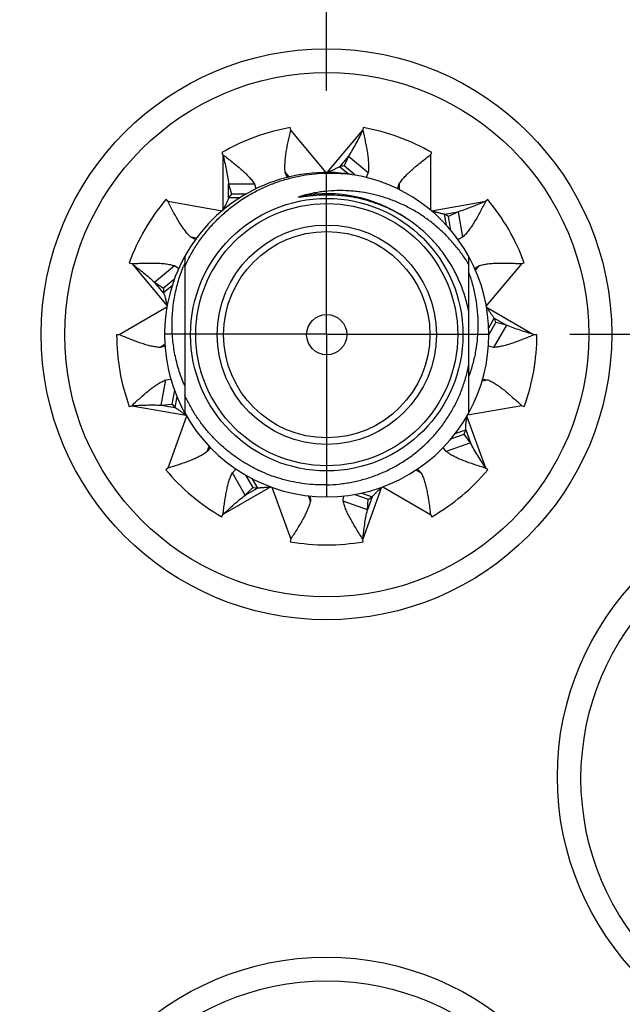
# Model space of a CAD drawing. Header units: inches. Extents: x 0 to 22, y 0 to 17.
# Tile 61 of 121: x 12.079 to 12.543, y 10.801 to 11.56. Entities that reach past the tile are written whole.
import ezdxf

# ---------------------------------------------------------------- set-up
doc = ezdxf.new("R2010")
doc.units = ezdxf.units.IN
doc.header["$LTSCALE"] = 1.21
doc.header["$MEASUREMENT"] = 0
doc.linetypes.add('CENTER', pattern=[0.6, 0.375, -0.075, 0.075, -0.075])
doc.layers.get('0').update_dxf_attribs({"linetype": 'CONTINUOUS'})
doc.layers.add('02___PRT_ALL_AXES', color=7, linetype='CONTINUOUS')
doc.layers.add('DIMENSIONS', color=7, linetype='CONTINUOUS')
doc.styles.get("Standard").update_dxf_attribs({"font": 'txt', "width": 0.8})
doc.dimstyles.new('DIMSTYLE_1', dxfattribs={"dimtxt": 0.125, "dimasz": 0.18, "dimexe": 0.125, "dimexo": 0.0625, "dimgap": 0.03125, "dimtad": 0, "dimtih": 1, "dimtoh": 1, "dimzin": 4, "dimdsep": 46, "dimtxsty": 'STANDARD', "dimblk": '_FILLED', "dimblk1": '_FILLED', "dimblk2": '_FILLED', "dimcen": 0.09, "dimadec": 0, "dimazin": 0, "dimtp": 0.01, "dimtm": 0.01, "dimtfac": 1, "dimtofl": 0, "dimtmove": 0, "dimatfit": 3, "dimldrblk": '_FILLED', "dimfxl": 1, "dimtolj": 1, "dimtzin": 4, "dimarcsym": 0})

# ---------------------------------------------------------------- blocks, each defined once
blk = doc.blocks.new('*D16')
at = {"layer": 'DIMENSIONS', "color": 2, "linetype": 'CONTINUOUS'}
blk.add_line((12.31537, 11.50471), (12.31537, 12.94381), dxfattribs=at)
at = {"layer": 'DIMENSIONS', "color": 2, "linetype": 'CONTINUOUS', "insert": (12.25287, 13.00631), "char_height": 0.125, "width": 1.525, "attachment_point": 1, "rotation": 90, "line_spacing_factor": 0.9}
blk.add_mtext('2X 5.30{\\Ftxt.shx;\\W1.000000;\\H0.125000; }[134.6]', dxfattribs=at)
blk = doc.blocks.new('_FILLED')
at = {"color": 0, "linetype": 'BYBLOCK'}
blk.add_solid([(0, 0), (-1, 0.1736), (-1, -0.1736)], dxfattribs=at)
blk = doc.blocks.new('*D17')
at = {"layer": 'DIMENSIONS', "color": 2, "linetype": 'CONTINUOUS'}
for p, q in [((12.8785, 11.70897), (12.8785, 12.94381)), ((12.71342, 11.56704), (12.8785, 11.70897)), ((12.71342, 11.16371), (12.71342, 11.56704))]:
    blk.add_line(p, q, dxfattribs=at)
at = {"layer": 'DIMENSIONS', "color": 2, "linetype": 'CONTINUOUS', "insert": (12.816, 13.00631), "char_height": 0.125, "width": 1.525, "attachment_point": 1, "rotation": 90, "line_spacing_factor": 0.9}
blk.add_mtext('4X 5.70{\\Ftxt.shx;\\W1.000000;\\H0.125000; }[144.7]', dxfattribs=at)
blk = doc.blocks.new('*D18')
at = {"layer": 'DIMENSIONS', "color": 2, "linetype": 'CONTINUOUS'}
blk.add_line((13.59291, 11.43606), (13.59291, 12.92261), dxfattribs=at)
at = {"layer": 'DIMENSIONS', "color": 2, "linetype": 'CONTINUOUS', "insert": (13.53041, 12.98511), "char_height": 0.125, "width": 1.325, "attachment_point": 1, "rotation": 90, "line_spacing_factor": 0.9}
blk.add_mtext('4X 6.58{\\Ftxt.shx;\\W1.000000;\\H0.125000; }[167]', dxfattribs=at)
blk = doc.blocks.new('*D32')
at = {"layer": 'DIMENSIONS', "color": 2, "linetype": 'CONTINUOUS'}
for p, q in [((13.18197, 10.61711), (13.31706, 10.79373)), ((13.31706, 10.79373), (14.35695, 10.79373)), ((12.50297, 10.61711), (13.18197, 10.61711))]:
    blk.add_line(p, q, dxfattribs=at)
at = {"layer": 'DIMENSIONS', "color": 2, "linetype": 'CONTINUOUS', "insert": (14.41945, 10.85623), "char_height": 0.125, "width": 1.125, "attachment_point": 1, "line_spacing_factor": 0.9}
blk.add_mtext('3.07{\\Ftxt.shx;\\W1.000000;\\H0.125000; }[78.1]', dxfattribs=at)
blk = doc.blocks.new('*D34')
at = {"layer": 'DIMENSIONS', "color": 2, "linetype": 'CONTINUOUS'}
for p, q in [((13.18379, 11.31711), (13.29186, 11.44994)), ((13.29186, 11.44994), (14.35695, 11.44994)), ((12.50297, 11.31711), (13.18379, 11.31711))]:
    blk.add_line(p, q, dxfattribs=at)
at = {"layer": 'DIMENSIONS', "color": 2, "linetype": 'CONTINUOUS', "insert": (14.41945, 11.51244), "char_height": 0.125, "width": 1.125, "attachment_point": 1, "line_spacing_factor": 0.9}
blk.add_mtext('3.77{\\Ftxt.shx;\\W1.000000;\\H0.125000; }[95.9]', dxfattribs=at)

msp = doc.modelspace()

# ---------------------------------------------------------------- linework, layer by layer
at = {"color": 7, "linetype": 'CONTINUOUS'}
for p, q in [((12.28784, 11.47437), (12.2875, 11.47634)), ((12.34376, 11.47634), (12.34341, 11.47437)), ((12.23463, 11.4571), (12.23563, 11.45537)), ((12.39563, 11.45537), (12.39663, 11.4571)), ((12.33236, 11.45447), (12.32901, 11.44689)), ((12.33236, 11.45447), (12.34762, 11.44167)), ((12.28523, 11.43805), (12.28363, 11.44167)), ((12.33203, 11.44071), (12.32545, 11.44623)), ((12.33738, 11.43986), (12.32901, 11.44689)), ((12.34762, 11.44167), (12.346, 11.43801)), ((12.23996, 11.43302), (12.25988, 11.43302)), ((12.23996, 11.43302), (12.24226, 11.42506)), ((12.25988, 11.43302), (12.26099, 11.42917)), ((12.37028, 11.42922), (12.37138, 11.43302)), ((12.19306, 11.41965), (12.19153, 11.42093)), ((12.24854, 11.42227), (12.23996, 11.42227)), ((12.2532, 11.42506), (12.24226, 11.42506)), ((12.31563, 11.42442), (12.3139, 11.4244)), ((12.43973, 11.42093), (12.43819, 11.41965)), ((12.41694, 11.4115), (12.4095, 11.40786)), ((12.41694, 11.4115), (12.4204, 11.39189)), ((12.40785, 11.40115), (12.40635, 11.40964)), ((12.41139, 11.39714), (12.4095, 11.40786)), ((12.21445, 11.39013), (12.21086, 11.39189)), ((12.4204, 11.39189), (12.41683, 11.39014)), ((12.20613, 11.37709), (12.20613, 11.25651)), ((12.42513, 11.25651), (12.42513, 11.37709)), ((12.1634, 11.37221), (12.16528, 11.37153)), ((12.18296, 11.35719), (12.19822, 11.36999)), ((12.19822, 11.36999), (12.2015, 11.36779)), ((12.42971, 11.36776), (12.43304, 11.36999)), ((12.46598, 11.37153), (12.46786, 11.37221)), ((12.19824, 11.35962), (12.18984, 11.35257)), ((12.18296, 11.35719), (12.18984, 11.35257)), ((12.19653, 11.35455), (12.18987, 11.34895)), ((12.4405, 11.32215), (12.4448, 11.3296)), ((12.44063, 11.3168), (12.44606, 11.32622)), ((12.45411, 11.32423), (12.44415, 11.30698)), ((12.45411, 11.32423), (12.44606, 11.32622)), ((12.15563, 11.3168), (12.15363, 11.3168)), ((12.47763, 11.3168), (12.47563, 11.3168)), ((12.19096, 11.30793), (12.18711, 11.30698)), ((12.44415, 11.30698), (12.4403, 11.30793)), ((12.1915, 11.28208), (12.19543, 11.2825)), ((12.4358, 11.2825), (12.43976, 11.28208)), ((12.18804, 11.26246), (12.1915, 11.28208)), ((12.19818, 11.27415), (12.19628, 11.26334)), ((12.20012, 11.26909), (12.19862, 11.2606)), ((12.1634, 11.2614), (12.16528, 11.26208)), ((12.18804, 11.26246), (12.19628, 11.26334)), ((12.46598, 11.26208), (12.46786, 11.2614)), ((12.20562, 11.25582), (12.20715, 11.2547)), ((12.41135, 11.23644), (12.4216, 11.24017)), ((12.41465, 11.24061), (12.42281, 11.24358)), ((12.42648, 11.23348), (12.4216, 11.24017)), ((12.22583, 11.22987), (12.22349, 11.22666)), ((12.40777, 11.22666), (12.40543, 11.22986)), ((12.42648, 11.23348), (12.40777, 11.22666)), ((12.19306, 11.21396), (12.19153, 11.21267)), ((12.43973, 11.21267), (12.43819, 11.21396)), ((12.24286, 11.21041), (12.24561, 11.21327)), ((12.25282, 11.19316), (12.24286, 11.21041)), ((12.25309, 11.20861), (12.25856, 11.19913)), ((12.38564, 11.21328), (12.3884, 11.21041)), ((12.25282, 11.19316), (12.25856, 11.19913)), ((12.25784, 11.20596), (12.26213, 11.19854)), ((12.30272, 11.19249), (12.30299, 11.18853)), ((12.32827, 11.18853), (12.32854, 11.19248)), ((12.33733, 11.1937), (12.34755, 11.18998)), ((12.34261, 11.19475), (12.35066, 11.19182)), ((12.34699, 11.18171), (12.32827, 11.18853)), ((12.34699, 11.18171), (12.34755, 11.18998)), ((12.23463, 11.17651), (12.23563, 11.17824)), ((12.39563, 11.17824), (12.39663, 11.17651)), ((12.28784, 11.15923), (12.2875, 11.15726)), ((12.34376, 11.15726), (12.34341, 11.15923))]:
    msp.add_line(p, q, dxfattribs=at)
at = {"color": 9, "linetype": 'CONTINUOUS'}
for p, q in [((12.31517, 11.4418), (12.28784, 11.47437)), ((12.31608, 11.4418), (12.34341, 11.47437)), ((12.23563, 11.45537), (12.23563, 11.41285)), ((12.33236, 11.45447), (12.32545, 11.44623)), ((12.39563, 11.45537), (12.39563, 11.41285)), ((12.28363, 11.44167), (12.28642, 11.43834)), ((12.23996, 11.42227), (12.23996, 11.43302)), ((12.37138, 11.43302), (12.37138, 11.42875)), ((12.19306, 11.41965), (12.23493, 11.41227)), ((12.39632, 11.41227), (12.43819, 11.41965)), ((12.40635, 11.40964), (12.41694, 11.4115)), ((12.21513, 11.39113), (12.21086, 11.39189)), ((12.16528, 11.37153), (12.19261, 11.33896)), ((12.43304, 11.36999), (12.43023, 11.36664)), ((12.46598, 11.37153), (12.43865, 11.33896)), ((12.18987, 11.34895), (12.18296, 11.35719)), ((12.19245, 11.33806), (12.15563, 11.3168)), ((12.43881, 11.33806), (12.47563, 11.3168)), ((12.4448, 11.3296), (12.45411, 11.32423)), ((12.19088, 11.30916), (12.18711, 11.30698)), ((12.43547, 11.28132), (12.43976, 11.28208)), ((12.16528, 11.26208), (12.20715, 11.2547)), ((12.18804, 11.26246), (12.19862, 11.2606)), ((12.46598, 11.26208), (12.42411, 11.2547)), ((12.2076, 11.25391), (12.19306, 11.21396)), ((12.43819, 11.21396), (12.42365, 11.25391)), ((12.42281, 11.24358), (12.42648, 11.23348)), ((12.22349, 11.22666), (12.22499, 11.23079)), ((12.38459, 11.21261), (12.3884, 11.21041)), ((12.27245, 11.1995), (12.23563, 11.17824)), ((12.2733, 11.19919), (12.28784, 11.15923)), ((12.35795, 11.19919), (12.34341, 11.15923)), ((12.35881, 11.1995), (12.39563, 11.17824)), ((12.25282, 11.19316), (12.26213, 11.19854)), ((12.30299, 11.18853), (12.3015, 11.19261)), ((12.35066, 11.19182), (12.34699, 11.18171))]:
    msp.add_line(p, q, dxfattribs=at)
at = {"color": 7, "linetype": 'CONTINUOUS'}
for centre, radius in [((12.31537, 11.31711), 0.22), ((12.31563, 11.3168), 0.202), ((12.31563, 11.3168), 0.105), ((12.31563, 11.3168), 0.0845), ((12.31563, 11.3168), 0.0795), ((12.31563, 11.3168), 0.0155), ((12.71342, 10.97611), 0.22), ((12.71363, 10.9748), 0.202), ((12.31537, 10.61711), 0.22), ((12.31563, 10.6168), 0.202)]:
    msp.add_circle(centre, radius, dxfattribs=at)
at = {"color": 9, "linetype": 'CONTINUOUS'}
msp.add_circle((12.31563, 11.3168), 0.101, dxfattribs=at)
at = {"color": 7, "linetype": 'CONTINUOUS'}
for centre, radius, start, end in [((12.31563, 11.3168), 0.162, 100, 120), ((12.31563, 11.3168), 0.162, 60, 80), ((12.31563, 11.3168), 0.125, 81.0664, 208.77973), ((12.34093, 11.37256), 0.07528, 99.11757, 101.86797), ((12.31563, 11.3168), 0.125, 28.83645, 80.49223), ((12.31563, 11.3168), 0.162, 140, 160), ((12.29917, 11.37579), 0.07528, 139.11757, 141.86797), ((12.31563, 11.3168), 0.162, 20, 40), ((12.37086, 11.34325), 0.07528, 59.11757, 61.86797), ((12.31563, 11.3168), 0.125, 331.20921, 28.80788), ((12.31854, 11.32387), 0.12223, 156.87171, 158.05196), ((12.26511, 11.35141), 0.07528, 179.11757, 181.86797), ((12.37494, 11.30156), 0.07528, 19.11757, 21.86797), ((12.31563, 11.3168), 0.162, 180, 200), ((12.31563, 11.3168), 0.162, 340, 360), ((12.25468, 11.31084), 0.07528, 219.11757, 221.86797), ((12.31563, 11.3168), 0.125, 208.83645, 331.16355), ((12.35127, 11.26701), 0.07528, 339.11757, 341.86797), ((12.31563, 11.3168), 0.162, 220, 240), ((12.31563, 11.3168), 0.162, 300, 320), ((12.27278, 11.27306), 0.07528, 259.11757, 261.86797), ((12.31092, 11.25575), 0.07528, 299.11757, 301.86797), ((12.31563, 11.3168), 0.162, 260, 280)]:
    msp.add_arc(centre, radius, start, end, dxfattribs=at)
at = {"color": 9, "linetype": 'CONTINUOUS'}
msp.add_arc((12.31563, 11.3168), 0.10861, 55.89545, 100.40639, dxfattribs=at)
at = {"color": 7, "linetype": 'CONTINUOUS'}
for points, knots in [([(12.28363, 11.44167), (12.2835, 11.44281), (12.28339, 11.44457), (12.28338, 11.44695), (12.28346, 11.44949), (12.28374, 11.45279), (12.28429, 11.45688), (12.28501, 11.46111), (12.28588, 11.46547), (12.28684, 11.4699), (12.28751, 11.47288), (12.28784, 11.47437)], [0, 0, 0, 0, 0.104348, 0.159213, 0.215857, 0.334291, 0.459063, 0.589257, 0.723716, 0.861109, 1, 1, 1, 1]), ([(12.34341, 11.47437), (12.34255, 11.47267), (12.34083, 11.46926), (12.33817, 11.4642), (12.33539, 11.45925), (12.3334, 11.45604), (12.33236, 11.45447)], [0, 0, 0, 0, 0.251797, 0.502749, 0.75223, 1, 1, 1, 1]), ([(12.34341, 11.47437), (12.34375, 11.47288), (12.34442, 11.4699), (12.34538, 11.46547), (12.34624, 11.46111), (12.34697, 11.45688), (12.34752, 11.45279), (12.34779, 11.44949), (12.34788, 11.44695), (12.34787, 11.44457), (12.34776, 11.44281), (12.34762, 11.44167)], [0, 0, 0, 0, 0.138891, 0.276284, 0.410743, 0.540937, 0.665709, 0.784143, 0.840787, 0.895652, 1, 1, 1, 1]), ([(12.23563, 11.45537), (12.23685, 11.45444), (12.23927, 11.45259), (12.24286, 11.44981), (12.24632, 11.44703), (12.2496, 11.44425), (12.25265, 11.44147), (12.25498, 11.43912), (12.25668, 11.43723), (12.2582, 11.4354), (12.25924, 11.43398), (12.25988, 11.43302)], [0, 0, 0, 0, 0.138891, 0.276284, 0.410743, 0.540937, 0.665709, 0.784143, 0.840787, 0.895652, 1, 1, 1, 1]), ([(12.23563, 11.45537), (12.23606, 11.45351), (12.23693, 11.44979), (12.23815, 11.44421), (12.2392, 11.43862), (12.23974, 11.43489), (12.23996, 11.43302)], [0, 0, 0, 0, 0.251797, 0.502749, 0.75223, 1, 1, 1, 1]), ([(12.37138, 11.43302), (12.37201, 11.43398), (12.37305, 11.4354), (12.37458, 11.43723), (12.37628, 11.43912), (12.37861, 11.44147), (12.38166, 11.44425), (12.38494, 11.44703), (12.3884, 11.44981), (12.39198, 11.45259), (12.39441, 11.45444), (12.39563, 11.45537)], [0, 0, 0, 0, 0.104348, 0.159213, 0.215857, 0.334291, 0.459063, 0.589257, 0.723716, 0.861109, 1, 1, 1, 1]), ([(12.32545, 11.44623), (12.32511, 11.44602), (12.32441, 11.4456), (12.32331, 11.44502), (12.32216, 11.44447), (12.32098, 11.44393), (12.31977, 11.4434), (12.31813, 11.4427), (12.3169, 11.44217), (12.31608, 11.4418)], [0, 0, 0, 0, 0.11667, 0.23666, 0.359556, 0.4849, 0.61214, 0.740734, 1, 1, 1, 1]), ([(12.20613, 11.36918), (12.20749, 11.3722), (12.20971, 11.37665), (12.21304, 11.38238), (12.21659, 11.38798), (12.22146, 11.39469), (12.22686, 11.40098), (12.23147, 11.40574), (12.23627, 11.41031), (12.24261, 11.41564), (12.25072, 11.42141), (12.25926, 11.42651), (12.26819, 11.4309), (12.27744, 11.43455), (12.28537, 11.43697), (12.29181, 11.43852), (12.29831, 11.43981), (12.30652, 11.44093), (12.3148, 11.44139), (12.32143, 11.44137), (12.32805, 11.44107), (12.333, 11.44056), (12.33628, 11.44009)], [0, 0, 0, 0, 0.062496, 0.093751, 0.125005, 0.187501, 0.249998, 0.281252, 0.312507, 0.375003, 0.4375, 0.499997, 0.562494, 0.624991, 0.687488, 0.718743, 0.749998, 0.812495, 0.874992, 0.906247, 0.937502, 1, 1, 1, 1]), ([(12.42513, 11.37092), (12.42351, 11.37359), (12.42093, 11.3775), (12.41719, 11.38251), (12.41327, 11.38737), (12.40801, 11.39314), (12.40231, 11.39849), (12.39751, 11.40249), (12.39256, 11.40629), (12.38609, 11.41067), (12.37793, 11.41529), (12.36943, 11.41923), (12.36063, 11.42247), (12.3516, 11.42498), (12.34393, 11.42644), (12.33773, 11.42722), (12.33151, 11.42775), (12.32371, 11.42791), (12.31591, 11.42742), (12.30972, 11.42663), (12.30357, 11.42557), (12.29901, 11.42448), (12.29601, 11.42363)], [0, 0, 0, 0, 0.062524, 0.093791, 0.125057, 0.187574, 0.250089, 0.281351, 0.312612, 0.375119, 0.437623, 0.500122, 0.562618, 0.62511, 0.687598, 0.718848, 0.750096, 0.812575, 0.87505, 0.906293, 0.937534, 1, 1, 1, 1]), ([(12.21086, 11.39189), (12.21002, 11.39268), (12.2088, 11.39395), (12.20727, 11.39577), (12.2057, 11.39777), (12.20379, 11.40048), (12.20158, 11.40396), (12.19941, 11.40767), (12.19728, 11.41156), (12.19516, 11.41558), (12.19376, 11.41829), (12.19306, 11.41965)], [0, 0, 0, 0, 0.104348, 0.159213, 0.215857, 0.334291, 0.459063, 0.589257, 0.723716, 0.861109, 1, 1, 1, 1]), ([(12.23996, 11.42227), (12.23984, 11.42188), (12.23956, 11.42111), (12.23909, 11.41996), (12.23857, 11.4188), (12.23801, 11.41763), (12.23743, 11.41644), (12.23662, 11.41485), (12.23602, 11.41366), (12.23563, 11.41285)], [0, 0, 0, 0, 0.11667, 0.23666, 0.359556, 0.4849, 0.61214, 0.740734, 1, 1, 1, 1]), ([(12.3139, 11.4244), (12.31297, 11.42439), (12.31156, 11.42435), (12.30969, 11.42426), (12.30829, 11.42418), (12.30688, 11.42409), (12.30548, 11.42398), (12.30408, 11.42385), (12.30292, 11.42374), (12.30199, 11.42364), (12.30129, 11.42356), (12.30059, 11.42348), (12.2999, 11.4234), (12.2992, 11.42331), (12.2985, 11.42323), (12.29792, 11.42315), (12.29746, 11.42309), (12.29711, 11.42305), (12.29676, 11.42301), (12.29641, 11.42296), (12.29606, 11.42292), (12.29577, 11.42288), (12.29554, 11.42286), (12.29537, 11.42284), (12.29519, 11.42282), (12.29502, 11.4228), (12.29485, 11.42279), (12.2947, 11.42277), (12.29459, 11.42277), (12.2945, 11.42276), (12.29441, 11.42276), (12.29433, 11.42275), (12.29424, 11.42275), (12.29417, 11.42275), (12.29411, 11.42275), (12.29407, 11.42275), (12.29403, 11.42276), (12.29399, 11.42276), (12.29397, 11.42277), (12.29395, 11.42278), (12.29393, 11.42278), (12.29391, 11.42279), (12.2939, 11.4228), (12.2939, 11.42282), (12.2939, 11.42284), (12.29391, 11.42285), (12.29392, 11.42287), (12.29394, 11.42288), (12.29397, 11.4229), (12.29401, 11.42293), (12.29404, 11.42295), (12.29408, 11.42297), (12.29413, 11.42299), (12.29419, 11.42302), (12.29427, 11.42306), (12.29435, 11.42309), (12.29443, 11.42312), (12.29454, 11.42316), (12.29468, 11.42321), (12.29484, 11.42327), (12.29501, 11.42332), (12.29517, 11.42338), (12.29534, 11.42343), (12.29551, 11.42348), (12.29573, 11.42355), (12.2959, 11.4236), (12.29601, 11.42363)], [0, 0, 0, 0, 0.125503, 0.188256, 0.251007, 0.313758, 0.376508, 0.439256, 0.502001, 0.533372, 0.564742, 0.596111, 0.627477, 0.658841, 0.690201, 0.721556, 0.737231, 0.752904, 0.768574, 0.784241, 0.799902, 0.815557, 0.823381, 0.831202, 0.839019, 0.846831, 0.854637, 0.862432, 0.866325, 0.870213, 0.874095, 0.877968, 0.881829, 0.885671, 0.88758, 0.889478, 0.891357, 0.893208, 0.894115, 0.895001, 0.895859, 0.896682, 0.897422, 0.898117, 0.898855, 0.899649, 0.900497, 0.901372, 0.903172, 0.905018, 0.906889, 0.908775, 0.910673, 0.914491, 0.91833, 0.922182, 0.926043, 0.929912, 0.937665, 0.945433, 0.953212, 0.960998, 0.968791, 0.976588, 0.984389, 1, 1, 1, 1]), ([(12.37713, 11.40632), (12.37486, 11.4078), (12.37021, 11.41059), (12.36295, 11.41425), (12.35545, 11.41738), (12.34773, 11.41996), (12.33985, 11.42196), (12.33318, 11.42316), (12.3278, 11.42382), (12.3224, 11.42429), (12.31834, 11.42442), (12.31563, 11.42442)], [0, 0, 0, 0, 0.124978, 0.249962, 0.374953, 0.499948, 0.624949, 0.749955, 0.812469, 0.874985, 1, 1, 1, 1]), ([(12.43819, 11.41965), (12.43644, 11.4189), (12.43293, 11.41739), (12.42765, 11.41522), (12.42233, 11.41322), (12.41874, 11.41204), (12.41694, 11.4115)], [0, 0, 0, 0, 0.251797, 0.502749, 0.75223, 1, 1, 1, 1]), ([(12.43819, 11.41965), (12.43749, 11.41829), (12.43609, 11.41558), (12.43398, 11.41156), (12.43184, 11.40767), (12.42968, 11.40396), (12.42747, 11.40048), (12.42556, 11.39777), (12.42399, 11.39577), (12.42245, 11.39395), (12.42124, 11.39268), (12.4204, 11.39189)], [0, 0, 0, 0, 0.138891, 0.276284, 0.410743, 0.540937, 0.665709, 0.784143, 0.840787, 0.895652, 1, 1, 1, 1]), ([(12.40635, 11.40964), (12.40595, 11.40969), (12.40514, 11.40983), (12.40393, 11.41009), (12.40269, 11.4104), (12.40144, 11.41075), (12.40018, 11.41112), (12.39847, 11.41163), (12.39719, 11.41202), (12.39632, 11.41227)], [0, 0, 0, 0, 0.11667, 0.23666, 0.359556, 0.4849, 0.61214, 0.740734, 1, 1, 1, 1]), ([(12.42513, 11.33427), (12.42445, 11.33791), (12.42273, 11.34514), (12.41908, 11.35566), (12.41438, 11.36576), (12.40869, 11.37534), (12.40206, 11.38429), (12.39456, 11.39252), (12.38625, 11.39994), (12.38024, 11.4043), (12.37713, 11.40632)], [0, 0, 0, 0, 0.125002, 0.250003, 0.375003, 0.500004, 0.625003, 0.750003, 0.875001, 1, 1, 1, 1]), ([(12.16528, 11.37153), (12.16681, 11.3716), (12.16986, 11.37174), (12.17439, 11.37192), (12.17882, 11.37201), (12.18312, 11.37199), (12.18724, 11.37182), (12.19054, 11.37152), (12.19306, 11.37116), (12.1954, 11.37074), (12.19711, 11.37032), (12.19822, 11.36999)], [0, 0, 0, 0, 0.138891, 0.276284, 0.410743, 0.540937, 0.665709, 0.784143, 0.840787, 0.895652, 1, 1, 1, 1]), ([(12.16528, 11.37153), (12.16681, 11.37038), (12.16986, 11.36809), (12.17438, 11.3646), (12.17878, 11.361), (12.18159, 11.35848), (12.18296, 11.35719)], [0, 0, 0, 0, 0.251797, 0.502749, 0.75223, 1, 1, 1, 1]), ([(12.20613, 11.27744), (12.20455, 11.28105), (12.20177, 11.28844), (12.19874, 11.29988), (12.19688, 11.31157), (12.19619, 11.32339), (12.19667, 11.33522), (12.19831, 11.34694), (12.2011, 11.35845), (12.20369, 11.3659), (12.20516, 11.36956)], [0, 0, 0, 0, 0.124998, 0.249996, 0.374995, 0.499994, 0.624994, 0.749995, 0.874995, 1, 1, 1, 1]), ([(12.43304, 11.36999), (12.43414, 11.37032), (12.43585, 11.37074), (12.4382, 11.37116), (12.44071, 11.37152), (12.44401, 11.37182), (12.44813, 11.37199), (12.45243, 11.37201), (12.45687, 11.37192), (12.4614, 11.37174), (12.46445, 11.3716), (12.46598, 11.37153)], [0, 0, 0, 0, 0.104348, 0.159213, 0.215857, 0.334291, 0.459063, 0.589257, 0.723716, 0.861109, 1, 1, 1, 1]), ([(12.42513, 11.36445), (12.42628, 11.36127), (12.42831, 11.35479), (12.43051, 11.34485), (12.43185, 11.33476), (12.4323, 11.3246), (12.43187, 11.31443), (12.43055, 11.30433), (12.42835, 11.2944), (12.4263, 11.28793), (12.42513, 11.28475)], [0, 0, 0, 0, 0.125002, 0.250002, 0.375003, 0.500003, 0.625003, 0.750002, 0.875001, 1, 1, 1, 1]), ([(12.18987, 11.34895), (12.19002, 11.34858), (12.19031, 11.34781), (12.19069, 11.34663), (12.19104, 11.3454), (12.19136, 11.34415), (12.19167, 11.34287), (12.19208, 11.34113), (12.19239, 11.33983), (12.19261, 11.33896)], [0, 0, 0, 0, 0.11667, 0.23666, 0.359556, 0.4849, 0.61214, 0.740734, 1, 1, 1, 1]), ([(12.4448, 11.3296), (12.44453, 11.3299), (12.44399, 11.33052), (12.44323, 11.33151), (12.44249, 11.33254), (12.44175, 11.33361), (12.44102, 11.33471), (12.44004, 11.3362), (12.43931, 11.33732), (12.43881, 11.33806)], [0, 0, 0, 0, 0.11667, 0.23666, 0.359556, 0.4849, 0.61214, 0.740734, 1, 1, 1, 1]), ([(12.47563, 11.3168), (12.4738, 11.31736), (12.47014, 11.31846), (12.4647, 11.32019), (12.45934, 11.32208), (12.45584, 11.32348), (12.45411, 11.32423)], [0, 0, 0, 0, 0.251797, 0.502749, 0.75223, 1, 1, 1, 1]), ([(12.18711, 11.30698), (12.18596, 11.30704), (12.18421, 11.30724), (12.18186, 11.30764), (12.17937, 11.30817), (12.17617, 11.30901), (12.17224, 11.31026), (12.16819, 11.31171), (12.16405, 11.31332), (12.15986, 11.31503), (12.15704, 11.31621), (12.15563, 11.3168)], [0, 0, 0, 0, 0.104348, 0.159213, 0.215857, 0.334291, 0.459063, 0.589257, 0.723716, 0.861109, 1, 1, 1, 1]), ([(12.47563, 11.3168), (12.47421, 11.31621), (12.4714, 11.31503), (12.4672, 11.31332), (12.46306, 11.31171), (12.45902, 11.31026), (12.45509, 11.30901), (12.45188, 11.30817), (12.4494, 11.30764), (12.44705, 11.30724), (12.4453, 11.30704), (12.44415, 11.30698)], [0, 0, 0, 0, 0.138891, 0.276284, 0.410743, 0.540937, 0.665709, 0.784143, 0.840787, 0.895652, 1, 1, 1, 1]), ([(12.31563, 11.20107), (12.31886, 11.20115), (12.3237, 11.20147), (12.33012, 11.2023), (12.33649, 11.20341), (12.34436, 11.20528), (12.35204, 11.20782), (12.35804, 11.21023), (12.36393, 11.21289), (12.37108, 11.21668), (12.37924, 11.22194), (12.38692, 11.22788), (12.39407, 11.23444), (12.40063, 11.24159), (12.40557, 11.248), (12.40918, 11.25337), (12.41256, 11.25888), (12.41633, 11.26604), (12.41947, 11.27349), (12.4216, 11.2796), (12.42345, 11.28579), (12.42454, 11.29052), (12.42513, 11.2937)], [0, 0, 0, 0, 0.062498, 0.093753, 0.125009, 0.187506, 0.250003, 0.281259, 0.312514, 0.375011, 0.437508, 0.500004, 0.5625, 0.624997, 0.687493, 0.718748, 0.750003, 0.812499, 0.874995, 0.90625, 0.937504, 1, 1, 1, 1]), ([(12.16528, 11.26208), (12.1664, 11.26312), (12.16865, 11.26519), (12.172, 11.26823), (12.17534, 11.27116), (12.17865, 11.27391), (12.18192, 11.27643), (12.18464, 11.27831), (12.18679, 11.27966), (12.18886, 11.28084), (12.19044, 11.28162), (12.1915, 11.28208)], [0, 0, 0, 0, 0.138891, 0.276284, 0.410743, 0.540937, 0.665709, 0.784143, 0.840787, 0.895652, 1, 1, 1, 1]), ([(12.43976, 11.28208), (12.44082, 11.28162), (12.4424, 11.28084), (12.44446, 11.27966), (12.44662, 11.27831), (12.44934, 11.27643), (12.45261, 11.27391), (12.45591, 11.27116), (12.45925, 11.26823), (12.46261, 11.26519), (12.46485, 11.26312), (12.46598, 11.26208)], [0, 0, 0, 0, 0.104348, 0.159213, 0.215857, 0.334291, 0.459063, 0.589257, 0.723716, 0.861109, 1, 1, 1, 1]), ([(12.31563, 11.20107), (12.31277, 11.201), (12.30705, 11.20108), (12.29851, 11.20182), (12.29004, 11.20319), (12.28169, 11.20518), (12.27352, 11.20779), (12.26555, 11.21098), (12.25785, 11.21475), (12.25043, 11.21907), (12.24336, 11.22392), (12.23666, 11.22927), (12.23036, 11.2351), (12.2245, 11.24137), (12.21911, 11.24804), (12.21423, 11.25509), (12.20986, 11.26248), (12.20731, 11.2676), (12.20613, 11.2702)], [0, 0, 0, 0, 0.0625, 0.124998, 0.187498, 0.249998, 0.312497, 0.374997, 0.437497, 0.499997, 0.562497, 0.624997, 0.687497, 0.749998, 0.812498, 0.874999, 0.937499, 1, 1, 1, 1]), ([(12.16528, 11.26208), (12.16719, 11.26219), (12.171, 11.2624), (12.1767, 11.26263), (12.18238, 11.26269), (12.18616, 11.26257), (12.18804, 11.26246)], [0, 0, 0, 0, 0.251797, 0.502749, 0.75223, 1, 1, 1, 1]), ([(12.19862, 11.2606), (12.19922, 11.26028), (12.2001, 11.25977), (12.20124, 11.25901), (12.20241, 11.2582), (12.20386, 11.25713), (12.20503, 11.25626), (12.20562, 11.25582)], [0, 0, 0, 0, 0.237427, 0.360104, 0.485028, 0.7402, 1, 1, 1, 1]), ([(12.42281, 11.24358), (12.42279, 11.24398), (12.42278, 11.2448), (12.42283, 11.24604), (12.42292, 11.24731), (12.42305, 11.24861), (12.42319, 11.24992), (12.4234, 11.25169), (12.42356, 11.25302), (12.42365, 11.25391)], [0, 0, 0, 0, 0.11667, 0.23666, 0.359556, 0.4849, 0.61214, 0.740734, 1, 1, 1, 1]), ([(12.43819, 11.21396), (12.43715, 11.21556), (12.43506, 11.21875), (12.43201, 11.22358), (12.42911, 11.22847), (12.42733, 11.23179), (12.42648, 11.23348)], [0, 0, 0, 0, 0.251797, 0.502749, 0.75223, 1, 1, 1, 1]), ([(12.22349, 11.22666), (12.22257, 11.22597), (12.2211, 11.225), (12.21904, 11.2238), (12.2168, 11.22261), (12.2138, 11.22119), (12.20999, 11.21962), (12.20596, 11.21813), (12.20175, 11.21671), (12.19744, 11.21532), (12.19452, 11.21441), (12.19306, 11.21396)], [0, 0, 0, 0, 0.104348, 0.159213, 0.215857, 0.334291, 0.459063, 0.589257, 0.723716, 0.861109, 1, 1, 1, 1]), ([(12.43819, 11.21396), (12.43673, 11.21441), (12.43382, 11.21532), (12.4295, 11.21671), (12.4253, 11.21813), (12.42126, 11.21962), (12.41745, 11.22119), (12.41445, 11.22261), (12.41221, 11.2238), (12.41015, 11.225), (12.40869, 11.22597), (12.40777, 11.22666)], [0, 0, 0, 0, 0.138891, 0.276284, 0.410743, 0.540937, 0.665709, 0.784143, 0.840787, 0.895652, 1, 1, 1, 1]), ([(12.23563, 11.17824), (12.23582, 11.17976), (12.23621, 11.18278), (12.23683, 11.18728), (12.2375, 11.19166), (12.23827, 11.1959), (12.23915, 11.19992), (12.24002, 11.20312), (12.24081, 11.20553), (12.24163, 11.20777), (12.24234, 11.20938), (12.24286, 11.21041)], [0, 0, 0, 0, 0.138891, 0.276284, 0.410743, 0.540937, 0.665709, 0.784143, 0.840787, 0.895652, 1, 1, 1, 1]), ([(12.3884, 11.21041), (12.38892, 11.20938), (12.38962, 11.20777), (12.39045, 11.20553), (12.39123, 11.20312), (12.3921, 11.19992), (12.39299, 11.1959), (12.39375, 11.19166), (12.39443, 11.18728), (12.39504, 11.18278), (12.39543, 11.17976), (12.39563, 11.17824)], [0, 0, 0, 0, 0.104348, 0.159213, 0.215857, 0.334291, 0.459063, 0.589257, 0.723716, 0.861109, 1, 1, 1, 1]), ([(12.26213, 11.19854), (12.26252, 11.19862), (12.26333, 11.19877), (12.26456, 11.19894), (12.26583, 11.19907), (12.26712, 11.19917), (12.26844, 11.19926), (12.27022, 11.19936), (12.27155, 11.19943), (12.27245, 11.1995)], [0, 0, 0, 0, 0.11667, 0.23666, 0.359556, 0.4849, 0.61214, 0.740734, 1, 1, 1, 1]), ([(12.35066, 11.19182), (12.35091, 11.19214), (12.35143, 11.19277), (12.35227, 11.19369), (12.35315, 11.1946), (12.35408, 11.19551), (12.35503, 11.19642), (12.35633, 11.19764), (12.35731, 11.19856), (12.35795, 11.19919)], [0, 0, 0, 0, 0.11667, 0.23666, 0.359556, 0.4849, 0.61214, 0.740734, 1, 1, 1, 1]), ([(12.23563, 11.17824), (12.23702, 11.17955), (12.2398, 11.18216), (12.24403, 11.186), (12.24834, 11.1897), (12.25131, 11.19204), (12.25282, 11.19316)], [0, 0, 0, 0, 0.251797, 0.502749, 0.75223, 1, 1, 1, 1]), ([(12.30299, 11.18853), (12.30272, 11.18741), (12.30223, 11.18572), (12.30142, 11.18347), (12.30047, 11.18112), (12.29908, 11.17811), (12.29717, 11.17446), (12.29504, 11.17072), (12.29274, 11.16693), (12.29032, 11.16309), (12.28867, 11.16052), (12.28784, 11.15923)], [0, 0, 0, 0, 0.104348, 0.159213, 0.215857, 0.334291, 0.459063, 0.589257, 0.723716, 0.861109, 1, 1, 1, 1]), ([(12.34341, 11.15923), (12.34258, 11.16052), (12.34094, 11.16309), (12.33852, 11.16693), (12.33622, 11.17072), (12.33408, 11.17446), (12.33217, 11.17811), (12.33078, 11.18112), (12.32984, 11.18347), (12.32903, 11.18572), (12.32853, 11.18741), (12.32827, 11.18853)], [0, 0, 0, 0, 0.138891, 0.276284, 0.410743, 0.540937, 0.665709, 0.784143, 0.840787, 0.895652, 1, 1, 1, 1]), ([(12.34341, 11.15923), (12.34364, 11.16113), (12.34409, 11.16492), (12.34485, 11.17058), (12.34578, 11.17619), (12.34655, 11.17988), (12.34699, 11.18171)], [0, 0, 0, 0, 0.251797, 0.502749, 0.75223, 1, 1, 1, 1])]:
    msp.add_open_spline(points, degree=3, knots=knots, dxfattribs=at)
at = {"layer": '02___PRT_ALL_AXES', "color": 7, "linetype": 'CENTER'}
for q in [(12.31537, 11.44221), (12.19027, 11.31711), (12.44047, 11.31711), (12.31537, 11.19201)]:
    msp.add_line((12.31537, 11.31711), q, dxfattribs=at)

# ---------------------------------------------------------------- dimensions: what is measured, and where the dimension line sits
at = {"layer": 'DIMENSIONS', "color": 2, "linetype": 'CONTINUOUS'}
for feature_location, offset, dtype, origin, text, picture, middle in [((12.31537, 11.50471), (0, 1.43909), 1, (7.01742, 11.44221), '2X <>', '*D16', (12.31537, 13.76881)), ((12.71342, 11.16371), (0.16508, 1.78009), 0, (7.01742, 11.10121), '4X <>', '*D17', (12.8785, 13.76881)), ((13.59291, 11.43606), (0, 1.48655), 1, (7.01742, 11.37356), '4X <>', '*D18', (13.59291, 13.64761))]:
    dim = msp.add_ordinate_dim(feature_location=feature_location, offset=offset, dtype=dtype, origin=origin, text=text, dimstyle='DIMSTYLE_1', dxfattribs=at)
    dim.commit()
    dim.dimension.update_dxf_attribs({"geometry": picture, "text_midpoint": middle})
for feature_location, offset, picture, middle in [((12.50297, 11.31711), (1.85398, 0.13283), '*D34', (14.98195, 11.44994)), ((12.50297, 10.61711), (1.85398, 0.17662), '*D32', (14.98195, 10.79373))]:
    dim = msp.add_ordinate_dim(feature_location=feature_location, offset=offset, dtype=0, origin=(12.44047, 7.5422), dimstyle='DIMSTYLE_1', dxfattribs=at)
    dim.commit()
    dim.dimension.update_dxf_attribs({"geometry": picture, "text_midpoint": middle})

doc.saveas('drawing.dxf')
